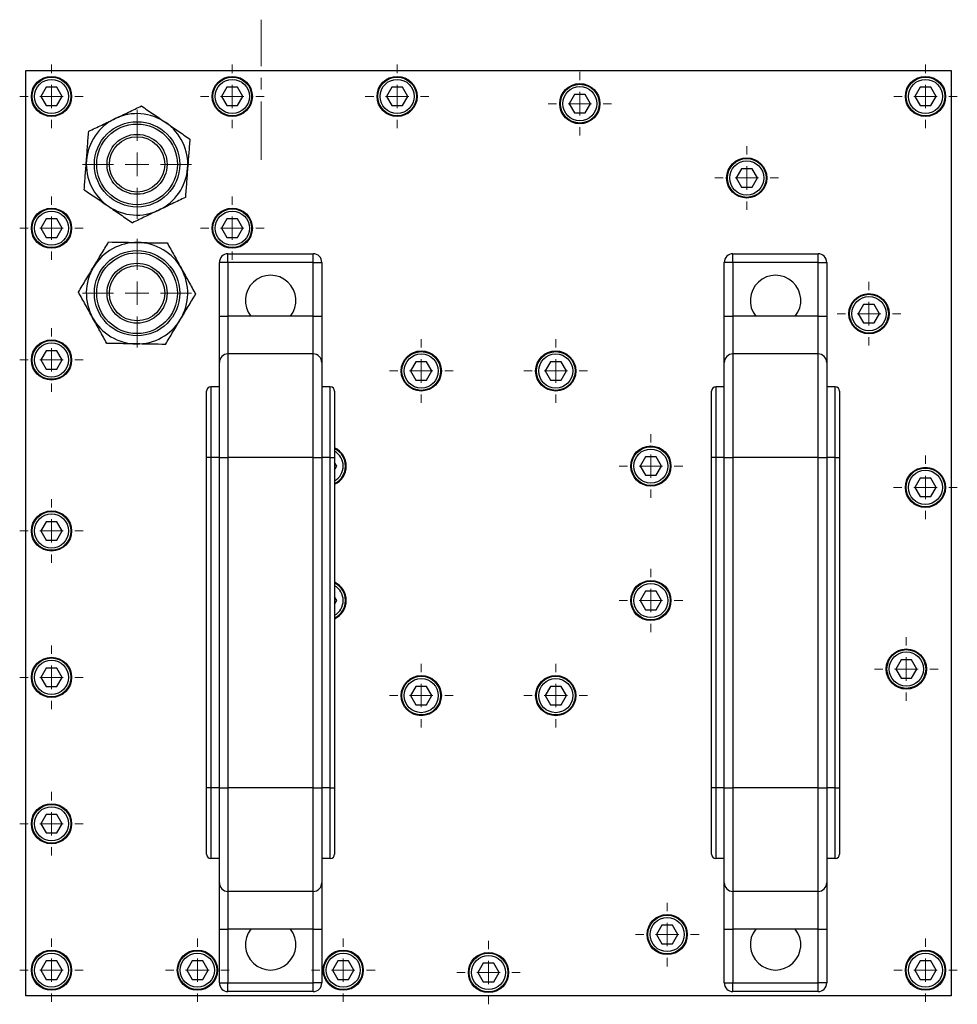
# Model space of a CAD drawing. Header units: inches. Extents: x 5 to 46.8, y 2.9 to 36.5.
# Tile 5 of 10: x 16.5 to 24.5, y 15.1 to 23.6. Entities that reach past the tile are written whole.
import ezdxf

# ---------------------------------------------------------------- set-up
doc = ezdxf.new("R2010")
doc.units = ezdxf.units.IN
doc.header["$MEASUREMENT"] = 0
doc.linetypes.add('CENTERX2', pattern=[0.8, 0.5, -0.1, 0.1, -0.1])

# ---------------------------------------------------------------- blocks, each defined once
blk = doc.blocks.new('SW_CENTERMARKSYMBOL_13')
at = {"color": 0, "linetype": 'Continuous', "lineweight": 18}
for p, q in [((0, 0.2), (0, 0.4642)), ((0, 0), (0, 0.1)), ((-0.2, 0), (-0.4642, 0)), ((0, 0), (-0.1, 0)), ((0, 0), (0, -0.1)), ((0, 0), (0.1, 0)), ((0.2, 0), (0.4642, 0)), ((0, -0.2), (0, -0.4642))]:
    blk.add_line(p, q, dxfattribs=at)
blk = doc.blocks.new('SW_CENTERMARKSYMBOL_14')
at = {"color": 0, "linetype": 'Continuous', "lineweight": 18}
for p, q in [((0, 0.2), (0, 0.4642)), ((0, 0), (0, 0.1)), ((-0.2, 0), (-0.4642, 0)), ((0, 0), (-0.1, 0)), ((0, 0), (0, -0.1)), ((0, 0), (0.1, 0)), ((0.2, 0), (0.4642, 0)), ((0, -0.2), (0, -0.4642))]:
    blk.add_line(p, q, dxfattribs=at)
blk = doc.blocks.new('SW_CENTERMARKSYMBOL_15')
at = {"color": 0, "linetype": 'Continuous', "lineweight": 18}
for p, q in [((0, 0.2), (0, 0.2715)), ((0, 0), (0, 0.1)), ((-0.2, 0), (-0.2715, 0)), ((0, 0), (-0.1, 0)), ((0, 0), (0, -0.1)), ((0, 0), (0.1, 0)), ((0.2, 0), (0.2715, 0)), ((0, -0.2), (0, -0.2715))]:
    blk.add_line(p, q, dxfattribs=at)
blk = doc.blocks.new('SW_CENTERMARKSYMBOL_16')
at = {"color": 0, "linetype": 'Continuous', "lineweight": 18}
for p, q in [((0, 0.2), (0, 0.2715)), ((0, 0), (0, 0.1)), ((-0.2, 0), (-0.2715, 0)), ((0, 0), (-0.1, 0)), ((0, 0), (0, -0.1)), ((0, 0), (0.1, 0)), ((0.2, 0), (0.2715, 0)), ((0, -0.2), (0, -0.2715))]:
    blk.add_line(p, q, dxfattribs=at)
blk = doc.blocks.new('SW_CENTERMARKSYMBOL_17')
at = {"color": 0, "linetype": 'Continuous', "lineweight": 18}
for p, q in [((0, 0.2), (0, 0.2715)), ((0, 0), (0, 0.1)), ((-0.2, 0), (-0.2715, 0)), ((0, 0), (-0.1, 0)), ((0, 0), (0, -0.1)), ((0, 0), (0.1, 0)), ((0.2, 0), (0.2715, 0)), ((0, -0.2), (0, -0.2715))]:
    blk.add_line(p, q, dxfattribs=at)
blk = doc.blocks.new('SW_CENTERMARKSYMBOL_18')
at = {"color": 0, "linetype": 'Continuous', "lineweight": 18}
for p, q in [((0, 0.2), (0, 0.2715)), ((0, 0), (0, 0.1)), ((-0.2, 0), (-0.2715, 0)), ((0, 0), (-0.1, 0)), ((0, 0), (0, -0.1)), ((0, 0), (0.1, 0)), ((0.2, 0), (0.2715, 0)), ((0, -0.2), (0, -0.2715))]:
    blk.add_line(p, q, dxfattribs=at)
blk = doc.blocks.new('SW_CENTERMARKSYMBOL_19')
at = {"color": 0, "linetype": 'Continuous', "lineweight": 18}
for p, q in [((0, 0.2), (0, 0.2715)), ((0, 0), (0, 0.1)), ((-0.2, 0), (-0.2715, 0)), ((0, 0), (-0.1, 0)), ((0, 0), (0, -0.1)), ((0, 0), (0.1, 0)), ((0.2, 0), (0.2715, 0)), ((0, -0.2), (0, -0.2715))]:
    blk.add_line(p, q, dxfattribs=at)
blk = doc.blocks.new('SW_CENTERMARKSYMBOL_20')
at = {"color": 0, "linetype": 'Continuous', "lineweight": 18}
for p, q in [((0, 0.2), (0, 0.2715)), ((0, 0), (0, 0.1)), ((-0.2, 0), (-0.2715, 0)), ((0, 0), (-0.1, 0)), ((0, 0), (0, -0.1)), ((0, 0), (0.1, 0)), ((0.2, 0), (0.2715, 0)), ((0, -0.2), (0, -0.2715))]:
    blk.add_line(p, q, dxfattribs=at)
blk = doc.blocks.new('SW_CENTERMARKSYMBOL_21')
at = {"color": 0, "linetype": 'Continuous', "lineweight": 18}
for p, q in [((0, 0.2), (0, 0.2715)), ((0, 0), (0, 0.1)), ((-0.2, 0), (-0.2715, 0)), ((0, 0), (-0.1, 0)), ((0, 0), (0, -0.1)), ((0, 0), (0.1, 0)), ((0.2, 0), (0.2715, 0)), ((0, -0.2), (0, -0.2715))]:
    blk.add_line(p, q, dxfattribs=at)
blk = doc.blocks.new('SW_CENTERMARKSYMBOL_22')
at = {"color": 0, "linetype": 'Continuous', "lineweight": 18}
for p, q in [((0, 0.2), (0, 0.2715)), ((0, 0), (0, 0.1)), ((-0.2, 0), (-0.2715, 0)), ((0, 0), (-0.1, 0)), ((0, 0), (0, -0.1)), ((0, 0), (0.1, 0)), ((0.2, 0), (0.2715, 0)), ((0, -0.2), (0, -0.2715))]:
    blk.add_line(p, q, dxfattribs=at)
blk = doc.blocks.new('SW_CENTERMARKSYMBOL_23')
at = {"color": 0, "linetype": 'Continuous', "lineweight": 18}
for p, q in [((0, 0.2), (0, 0.2715)), ((0, 0), (0, 0.1)), ((-0.2, 0), (-0.2715, 0)), ((0, 0), (-0.1, 0)), ((0, 0), (0, -0.1)), ((0, 0), (0.1, 0)), ((0.2, 0), (0.2715, 0)), ((0, -0.2), (0, -0.2715))]:
    blk.add_line(p, q, dxfattribs=at)
blk = doc.blocks.new('SW_CENTERMARKSYMBOL_24')
at = {"color": 0, "linetype": 'Continuous', "lineweight": 18}
for p, q in [((0, 0.2), (0, 0.2715)), ((0, 0), (0, 0.1)), ((-0.2, 0), (-0.2715, 0)), ((0, 0), (-0.1, 0)), ((0, 0), (0, -0.1)), ((0, 0), (0.1, 0)), ((0.2, 0), (0.2715, 0)), ((0, -0.2), (0, -0.2715))]:
    blk.add_line(p, q, dxfattribs=at)
blk = doc.blocks.new('SW_CENTERMARKSYMBOL_25')
at = {"color": 0, "linetype": 'Continuous', "lineweight": 18}
for p, q in [((0, 0.2), (0, 0.2715)), ((0, 0), (0, 0.1)), ((-0.2, 0), (-0.2715, 0)), ((0, 0), (-0.1, 0)), ((0, 0), (0, -0.1)), ((0, 0), (0.1, 0)), ((0.2, 0), (0.2715, 0)), ((0, -0.2), (0, -0.2715))]:
    blk.add_line(p, q, dxfattribs=at)
blk = doc.blocks.new('SW_CENTERMARKSYMBOL_26')
at = {"color": 0, "linetype": 'Continuous', "lineweight": 18}
for p, q in [((0, 0.2), (0, 0.2715)), ((0, 0), (0, 0.1)), ((-0.2, 0), (-0.2715, 0)), ((0, 0), (-0.1, 0)), ((0, 0), (0, -0.1)), ((0, 0), (0.1, 0)), ((0.2, 0), (0.2715, 0)), ((0, -0.2), (0, -0.2715))]:
    blk.add_line(p, q, dxfattribs=at)
blk = doc.blocks.new('SW_CENTERMARKSYMBOL_27')
at = {"color": 0, "linetype": 'Continuous', "lineweight": 18}
for p, q in [((0, 0.2), (0, 0.2715)), ((0, 0), (0, 0.1)), ((-0.2, 0), (-0.2715, 0)), ((0, 0), (-0.1, 0)), ((0, 0), (0, -0.1)), ((0, 0), (0.1, 0)), ((0.2, 0), (0.2715, 0)), ((0, -0.2), (0, -0.2715))]:
    blk.add_line(p, q, dxfattribs=at)
blk = doc.blocks.new('SW_CENTERMARKSYMBOL_28')
at = {"color": 0, "linetype": 'Continuous', "lineweight": 18}
for p, q in [((0, 0.2), (0, 0.2715)), ((0, 0), (0, 0.1)), ((-0.2, 0), (-0.2715, 0)), ((0, 0), (-0.1, 0)), ((0, 0), (0, -0.1)), ((0, 0), (0.1, 0)), ((0.2, 0), (0.2715, 0)), ((0, -0.2), (0, -0.2715))]:
    blk.add_line(p, q, dxfattribs=at)
blk = doc.blocks.new('SW_CENTERMARKSYMBOL_29')
at = {"color": 0, "linetype": 'Continuous', "lineweight": 18}
for p, q in [((0, 0.2), (0, 0.2715)), ((0, 0), (0, 0.1)), ((-0.2, 0), (-0.2715, 0)), ((0, 0), (-0.1, 0)), ((0, 0), (0, -0.1)), ((0, 0), (0.1, 0)), ((0.2, 0), (0.2715, 0)), ((0, -0.2), (0, -0.2715))]:
    blk.add_line(p, q, dxfattribs=at)
blk = doc.blocks.new('SW_CENTERMARKSYMBOL_30')
at = {"color": 0, "linetype": 'Continuous', "lineweight": 18}
for p, q in [((0, 0.2), (0, 0.2715)), ((0, 0), (0, 0.1)), ((-0.2, 0), (-0.2715, 0)), ((0, 0), (-0.1, 0)), ((0, 0), (0, -0.1)), ((0, 0), (0.1, 0)), ((0.2, 0), (0.2715, 0)), ((0, -0.2), (0, -0.2715))]:
    blk.add_line(p, q, dxfattribs=at)
blk = doc.blocks.new('SW_CENTERMARKSYMBOL_31')
at = {"color": 0, "linetype": 'Continuous', "lineweight": 18}
for p, q in [((0, 0.2), (0, 0.2715)), ((0, 0), (0, 0.1)), ((-0.2, 0), (-0.2715, 0)), ((0, 0), (-0.1, 0)), ((0, 0), (0, -0.1)), ((0, 0), (0.1, 0)), ((0.2, 0), (0.2715, 0)), ((0, -0.2), (0, -0.2715))]:
    blk.add_line(p, q, dxfattribs=at)
blk = doc.blocks.new('SW_CENTERMARKSYMBOL_32')
at = {"color": 0, "linetype": 'Continuous', "lineweight": 18}
for p, q in [((0, 0.2), (0, 0.2715)), ((0, 0), (0, 0.1)), ((-0.2, 0), (-0.2715, 0)), ((0, 0), (-0.1, 0)), ((0, 0), (0, -0.1)), ((0, 0), (0.1, 0)), ((0.2, 0), (0.2715, 0)), ((0, -0.2), (0, -0.2715))]:
    blk.add_line(p, q, dxfattribs=at)
blk = doc.blocks.new('SW_CENTERMARKSYMBOL_33')
at = {"color": 0, "linetype": 'Continuous', "lineweight": 18}
for p, q in [((0, 0.2), (0, 0.2715)), ((0, 0), (0, 0.1)), ((-0.2, 0), (-0.2715, 0)), ((0, 0), (-0.1, 0)), ((0, 0), (0, -0.1)), ((0, 0), (0.1, 0)), ((0.2, 0), (0.2715, 0)), ((0, -0.2), (0, -0.2715))]:
    blk.add_line(p, q, dxfattribs=at)
blk = doc.blocks.new('SW_CENTERMARKSYMBOL_34')
at = {"color": 0, "linetype": 'Continuous', "lineweight": 18}
for p, q in [((0, 0.2), (0, 0.2715)), ((0, 0), (0, 0.1)), ((-0.2, 0), (-0.2715, 0)), ((0, 0), (-0.1, 0)), ((0, 0), (0, -0.1)), ((0, 0), (0.1, 0)), ((0.2, 0), (0.2715, 0)), ((0, -0.2), (0, -0.2715))]:
    blk.add_line(p, q, dxfattribs=at)
blk = doc.blocks.new('SW_CENTERMARKSYMBOL_35')
at = {"color": 0, "linetype": 'Continuous', "lineweight": 18}
for p, q in [((0, 0.2), (0, 0.2715)), ((0, 0), (0, 0.1)), ((-0.2, 0), (-0.2715, 0)), ((0, 0), (-0.1, 0)), ((0, 0), (0, -0.1)), ((0, 0), (0.1, 0)), ((0.2, 0), (0.2715, 0)), ((0, -0.2), (0, -0.2715))]:
    blk.add_line(p, q, dxfattribs=at)
blk = doc.blocks.new('SW_CENTERMARKSYMBOL_36')
at = {"color": 0, "linetype": 'Continuous', "lineweight": 18}
for p, q in [((0, 0.2), (0, 0.2715)), ((0, 0), (0, 0.1)), ((-0.2, 0), (-0.2715, 0)), ((0, 0), (-0.1, 0)), ((0, 0), (0, -0.1)), ((0, 0), (0.1, 0)), ((0.2, 0), (0.2715, 0)), ((0, -0.2), (0, -0.2715))]:
    blk.add_line(p, q, dxfattribs=at)
blk = doc.blocks.new('SW_CENTERMARKSYMBOL_37')
at = {"color": 0, "linetype": 'Continuous', "lineweight": 18}
for p, q in [((0, 0.2), (0, 0.2715)), ((0, 0), (0, 0.1)), ((-0.2, 0), (-0.2715, 0)), ((0, 0), (-0.1, 0)), ((0, 0), (0, -0.1)), ((0, 0), (0.1, 0)), ((0.2, 0), (0.2715, 0)), ((0, -0.2), (0, -0.2715))]:
    blk.add_line(p, q, dxfattribs=at)
blk = doc.blocks.new('SW_CENTERMARKSYMBOL_38')
at = {"color": 0, "linetype": 'Continuous', "lineweight": 18}
for p, q in [((0, 0.2), (0, 0.2715)), ((0, 0), (0, 0.1)), ((-0.2, 0), (-0.2715, 0)), ((0, 0), (-0.1, 0)), ((0, 0), (0, -0.1)), ((0, 0), (0.1, 0)), ((0.2, 0), (0.2715, 0)), ((0, -0.2), (0, -0.2715))]:
    blk.add_line(p, q, dxfattribs=at)
blk = doc.blocks.new('SW_CENTERMARKSYMBOL_39')
at = {"color": 0, "linetype": 'Continuous', "lineweight": 18}
for p, q in [((0, 0.2), (0, 0.2715)), ((0, 0), (0, 0.1)), ((-0.2, 0), (-0.2715, 0)), ((0, 0), (-0.1, 0)), ((0, 0), (0, -0.1)), ((0, 0), (0.1, 0)), ((0.2, 0), (0.2715, 0)), ((0, -0.2), (0, -0.2715))]:
    blk.add_line(p, q, dxfattribs=at)
blk = doc.blocks.new('SW_CENTERMARKSYMBOL_40')
at = {"color": 0, "linetype": 'Continuous', "lineweight": 18}
for p, q in [((0, 0.2), (0, 0.2715)), ((0, 0), (0, 0.1)), ((-0.2, 0), (-0.2715, 0)), ((0, 0), (-0.1, 0)), ((0, 0), (0, -0.1)), ((0, 0), (0.1, 0)), ((0.2, 0), (0.2715, 0)), ((0, -0.2), (0, -0.2715))]:
    blk.add_line(p, q, dxfattribs=at)
blk = doc.blocks.new('SW_CENTERMARKSYMBOL_41')
at = {"color": 0, "linetype": 'Continuous', "lineweight": 18}
for p, q in [((0, 0.2), (0, 0.2715)), ((0, 0), (0, 0.1)), ((-0.2, 0), (-0.2715, 0)), ((0, 0), (-0.1, 0)), ((0, 0), (0, -0.1)), ((0, 0), (0.1, 0)), ((0.2, 0), (0.2715, 0)), ((0, -0.2), (0, -0.2715))]:
    blk.add_line(p, q, dxfattribs=at)

msp = doc.modelspace()

# ---------------------------------------------------------------- linework, layer by layer
at = {"color": 7, "linetype": 'CENTERX2', "lineweight": 18}
msp.add_line((18.5275, 22.357), (18.5275, 23.5542), dxfattribs=at)
at = {"color": 7, "linetype": 'Continuous', "lineweight": 25}
for p, q in [((16.5175, 15.219), (16.5175, 23.119)), ((16.5175, 23.119), (24.4175, 23.119)), ((24.4175, 23.119), (24.4175, 15.219)), ((16.692, 22.9777), (16.6466, 22.899)), ((16.7829, 22.9777), (16.692, 22.9777)), ((16.8284, 22.899), (16.7829, 22.9777)), ((18.235, 22.9777), (18.1896, 22.899)), ((18.3259, 22.9777), (18.235, 22.9777)), ((18.3714, 22.899), (18.3259, 22.9777)), ((19.642, 22.9777), (19.5966, 22.899)), ((19.7329, 22.9777), (19.642, 22.9777)), ((19.7784, 22.899), (19.7329, 22.9777)), ((24.152, 22.9777), (24.1066, 22.899)), ((24.2429, 22.9777), (24.152, 22.9777)), ((24.2884, 22.899), (24.2429, 22.9777)), ((16.6466, 22.899), (16.692, 22.8203)), ((16.7829, 22.8203), (16.8284, 22.899)), ((18.1896, 22.899), (18.235, 22.8203)), ((18.3259, 22.8203), (18.3714, 22.899)), ((19.5966, 22.899), (19.642, 22.8203)), ((19.7329, 22.8203), (19.7784, 22.899)), ((21.2017, 22.9158), (21.1562, 22.8371)), ((21.2926, 22.9158), (21.2017, 22.9158)), ((21.3381, 22.8371), (21.2926, 22.9158)), ((24.1066, 22.899), (24.152, 22.8203)), ((24.2429, 22.8203), (24.2884, 22.899)), ((16.692, 22.8203), (16.7829, 22.8203)), ((18.235, 22.8203), (18.3259, 22.8203)), ((19.642, 22.8203), (19.7329, 22.8203)), ((21.1562, 22.8371), (21.2017, 22.7583)), ((21.2926, 22.7583), (21.3381, 22.8371)), ((24.152, 22.8203), (24.2429, 22.8203)), ((21.2017, 22.7583), (21.2926, 22.7583)), ((22.6262, 22.2816), (22.5808, 22.2028)), ((22.7171, 22.2816), (22.6262, 22.2816)), ((22.7626, 22.2028), (22.7171, 22.2816)), ((22.5808, 22.2028), (22.6262, 22.1241)), ((22.7171, 22.1241), (22.7626, 22.2028)), ((22.6262, 22.1241), (22.7171, 22.1241)), ((16.692, 21.8527), (16.6466, 21.774)), ((16.6466, 21.774), (16.692, 21.6953)), ((16.7829, 21.8527), (16.692, 21.8527)), ((16.8284, 21.774), (16.7829, 21.8527)), ((16.7829, 21.6953), (16.8284, 21.774)), ((18.235, 21.8527), (18.1896, 21.774)), ((18.1896, 21.774), (18.235, 21.6953)), ((18.3259, 21.8527), (18.235, 21.8527)), ((18.3714, 21.774), (18.3259, 21.8527)), ((18.3259, 21.6953), (18.3714, 21.774)), ((16.692, 21.6953), (16.7829, 21.6953)), ((18.235, 21.6953), (18.3259, 21.6953)), ((18.2438, 21.4818), (18.2438, 21.5556)), ((18.2438, 21.5556), (18.9711, 21.5556)), ((18.9711, 21.4818), (18.9711, 21.5556)), ((22.5538, 21.4818), (22.5538, 21.5556)), ((22.5538, 21.5556), (23.2811, 21.5556)), ((23.2811, 21.4818), (23.2811, 21.5556)), ((18.2438, 21.4818), (18.17, 21.4818)), ((18.17, 21.0219), (18.17, 21.4818)), ((18.9711, 21.4818), (18.2438, 21.4818)), ((18.2438, 21.4818), (18.2438, 21.0219)), ((18.9711, 21.4818), (19.045, 21.4818)), ((18.9711, 21.0219), (18.9711, 21.4818)), ((19.045, 21.4818), (19.045, 21.0219)), ((22.5538, 21.4818), (22.48, 21.4818)), ((22.48, 21.0219), (22.48, 21.4818)), ((23.2811, 21.4818), (22.5538, 21.4818)), ((22.5538, 21.4818), (22.5538, 21.0219)), ((23.2811, 21.4818), (23.355, 21.4818)), ((23.2811, 21.0219), (23.2811, 21.4818)), ((23.355, 21.4818), (23.355, 21.0219)), ((23.6696, 21.1227), (23.6242, 21.044)), ((23.7605, 21.1227), (23.6696, 21.1227)), ((23.806, 21.044), (23.7605, 21.1227)), ((18.17, 21.0219), (18.2438, 21.0219)), ((18.17, 20.627), (18.17, 21.0219)), ((18.2438, 21.0219), (18.2438, 20.7008)), ((18.4385, 21.0219), (18.2438, 21.0219)), ((18.7764, 21.0219), (18.4385, 21.0219)), ((18.9711, 21.0219), (18.7764, 21.0219)), ((18.9711, 20.7008), (18.9711, 21.0219)), ((18.9711, 21.0219), (19.045, 21.0219)), ((19.045, 21.0219), (19.045, 20.627)), ((22.48, 21.0219), (22.5538, 21.0219)), ((22.48, 20.627), (22.48, 21.0219)), ((22.5538, 21.0219), (22.5538, 20.7008)), ((22.7485, 21.0219), (22.5538, 21.0219)), ((23.0864, 21.0219), (22.7485, 21.0219)), ((23.2811, 21.0219), (23.0864, 21.0219)), ((23.2811, 20.7008), (23.2811, 21.0219)), ((23.2811, 21.0219), (23.355, 21.0219)), ((23.355, 21.0219), (23.355, 20.627)), ((23.6242, 21.044), (23.6696, 20.9653)), ((23.7605, 20.9653), (23.806, 21.044)), ((23.6696, 20.9653), (23.7605, 20.9653)), ((16.692, 20.7277), (16.6466, 20.649)), ((16.7829, 20.7277), (16.692, 20.7277)), ((16.8284, 20.649), (16.7829, 20.7277)), ((18.2438, 20.7008), (18.2438, 19.8172)), ((18.9711, 20.7008), (18.2438, 20.7008)), ((18.9711, 19.8172), (18.9711, 20.7008)), ((22.5538, 20.7008), (22.5538, 19.8172)), ((23.2811, 20.7008), (22.5538, 20.7008)), ((23.2811, 19.8172), (23.2811, 20.7008)), ((16.6466, 20.649), (16.692, 20.5703)), ((16.7829, 20.5703), (16.8284, 20.649)), ((18.17, 19.8172), (18.17, 20.627)), ((19.045, 20.627), (19.045, 19.8172)), ((19.848, 20.6336), (19.8025, 20.5548)), ((19.9389, 20.6336), (19.848, 20.6336)), ((19.9844, 20.5548), (19.9389, 20.6336)), ((20.996, 20.6336), (20.9506, 20.5548)), ((21.087, 20.6336), (20.996, 20.6336)), ((21.1324, 20.5548), (21.087, 20.6336)), ((22.48, 19.8172), (22.48, 20.627)), ((23.355, 20.627), (23.355, 19.8172)), ((16.692, 20.5703), (16.7829, 20.5703)), ((19.8025, 20.5548), (19.848, 20.4761)), ((19.9389, 20.4761), (19.9844, 20.5548)), ((20.9506, 20.5548), (20.996, 20.4761)), ((21.087, 20.4761), (21.1324, 20.5548)), ((19.848, 20.4761), (19.9389, 20.4761)), ((20.996, 20.4761), (21.087, 20.4761)), ((18.0606, 19.8172), (18.0606, 20.3826)), ((18.0975, 20.4195), (18.0975, 19.8172)), ((18.17, 20.4195), (18.0975, 20.4195)), ((19.1174, 20.4195), (19.045, 20.4195)), ((19.1174, 19.8172), (19.1174, 20.4195)), ((19.1543, 20.3826), (19.1543, 19.8172)), ((22.3706, 19.8172), (22.3706, 20.3826)), ((22.4075, 20.4195), (22.4075, 19.8172)), ((22.48, 20.4195), (22.4075, 20.4195)), ((23.4274, 20.4195), (23.355, 20.4195)), ((23.4274, 19.8172), (23.4274, 20.4195)), ((23.4643, 20.3826), (23.4643, 19.8172)), ((18.0606, 16.9948), (18.0606, 19.8172)), ((18.0975, 19.8172), (18.0606, 19.8172)), ((18.0975, 19.8172), (18.0975, 16.9948)), ((18.17, 19.8172), (18.0975, 19.8172)), ((18.17, 19.8172), (18.2438, 19.8172)), ((18.17, 16.9948), (18.17, 19.8172)), ((18.9711, 19.8172), (18.2438, 19.8172)), ((18.2438, 19.8172), (18.2438, 16.9948)), ((18.9711, 19.8172), (19.045, 19.8172)), ((18.9711, 16.9948), (18.9711, 19.8172)), ((19.045, 19.8172), (19.045, 16.9948)), ((19.1174, 19.8172), (19.045, 19.8172)), ((19.1174, 19.8172), (19.1543, 19.8172)), ((19.1174, 16.9948), (19.1174, 19.8172)), ((19.1543, 19.8172), (19.1543, 16.9948)), ((19.1726, 19.743), (19.1543, 19.7746)), ((21.8078, 19.8218), (21.7624, 19.743)), ((21.8988, 19.8218), (21.8078, 19.8218)), ((21.9442, 19.743), (21.8988, 19.8218)), ((22.4075, 19.8172), (22.3706, 19.8172)), ((22.3706, 16.9948), (22.3706, 19.8172)), ((22.48, 19.8172), (22.4075, 19.8172)), ((22.4075, 19.8172), (22.4075, 16.9948)), ((22.48, 16.9948), (22.48, 19.8172)), ((22.48, 19.8172), (22.5538, 19.8172)), ((23.2811, 19.8172), (22.5538, 19.8172)), ((22.5538, 19.8172), (22.5538, 16.9948)), ((23.2811, 16.9948), (23.2811, 19.8172)), ((23.2811, 19.8172), (23.355, 19.8172)), ((23.355, 19.8172), (23.355, 16.9948)), ((23.4274, 19.8172), (23.355, 19.8172)), ((23.4274, 19.8172), (23.4643, 19.8172)), ((23.4274, 16.9948), (23.4274, 19.8172)), ((23.4643, 19.8172), (23.4643, 16.9948)), ((19.1543, 19.7114), (19.1726, 19.743)), ((21.7624, 19.743), (21.8078, 19.6643)), ((21.8988, 19.6643), (21.9442, 19.743)), ((21.8078, 19.6643), (21.8988, 19.6643)), ((24.1515, 19.6397), (24.106, 19.561)), ((24.2424, 19.6397), (24.1515, 19.6397)), ((24.2879, 19.561), (24.2424, 19.6397)), ((24.106, 19.561), (24.1515, 19.4822)), ((24.2424, 19.4822), (24.2879, 19.561)), ((24.1515, 19.4822), (24.2424, 19.4822)), ((16.692, 19.2677), (16.6466, 19.189)), ((16.7829, 19.2677), (16.692, 19.2677)), ((16.8284, 19.189), (16.7829, 19.2677)), ((16.6466, 19.189), (16.692, 19.1103)), ((16.7829, 19.1103), (16.8284, 19.189)), ((16.692, 19.1103), (16.7829, 19.1103)), ((21.8078, 18.6737), (21.7624, 18.595)), ((21.8988, 18.6737), (21.8078, 18.6737)), ((21.9442, 18.595), (21.8988, 18.6737)), ((19.1726, 18.595), (19.1543, 18.6266)), ((19.1543, 18.5634), (19.1726, 18.595)), ((21.7624, 18.595), (21.8078, 18.5162)), ((21.8988, 18.5162), (21.9442, 18.595)), ((21.8078, 18.5162), (21.8988, 18.5162)), ((23.9885, 18.0889), (23.943, 18.0102)), ((24.0794, 18.0889), (23.9885, 18.0889)), ((24.1249, 18.0102), (24.0794, 18.0889)), ((16.692, 18.0177), (16.6466, 17.939)), ((16.7829, 18.0177), (16.692, 18.0177)), ((16.8284, 17.939), (16.7829, 18.0177)), ((23.943, 18.0102), (23.9885, 17.9314)), ((24.0794, 17.9314), (24.1249, 18.0102)), ((16.6466, 17.939), (16.692, 17.8603)), ((16.7829, 17.8603), (16.8284, 17.939)), ((23.9885, 17.9314), (24.0794, 17.9314)), ((16.692, 17.8603), (16.7829, 17.8603)), ((19.848, 17.8619), (19.8025, 17.7832)), ((19.9389, 17.8619), (19.848, 17.8619)), ((19.9844, 17.7832), (19.9389, 17.8619)), ((20.996, 17.8619), (20.9506, 17.7832)), ((21.087, 17.8619), (20.996, 17.8619)), ((21.1324, 17.7832), (21.087, 17.8619)), ((19.8025, 17.7832), (19.848, 17.7044)), ((19.9389, 17.7044), (19.9844, 17.7832)), ((20.9506, 17.7832), (20.996, 17.7044)), ((21.087, 17.7044), (21.1324, 17.7832)), ((19.848, 17.7044), (19.9389, 17.7044)), ((20.996, 17.7044), (21.087, 17.7044)), ((18.0975, 16.9948), (18.0606, 16.9948)), ((18.0606, 16.4294), (18.0606, 16.9948)), ((18.0975, 16.9948), (18.0975, 16.3925)), ((18.17, 16.9948), (18.0975, 16.9948)), ((18.17, 16.185), (18.17, 16.9948)), ((18.17, 16.9948), (18.2438, 16.9948)), ((18.9711, 16.9948), (18.2438, 16.9948)), ((18.2438, 16.9948), (18.2438, 16.1112)), ((18.9711, 16.9948), (19.045, 16.9948)), ((18.9711, 16.1112), (18.9711, 16.9948)), ((19.045, 16.9948), (19.045, 16.185)), ((19.1174, 16.9948), (19.045, 16.9948)), ((19.1174, 16.3925), (19.1174, 16.9948)), ((19.1174, 16.9948), (19.1543, 16.9948)), ((19.1543, 16.9948), (19.1543, 16.4294)), ((22.4075, 16.9948), (22.3706, 16.9948)), ((22.3706, 16.4294), (22.3706, 16.9948)), ((22.4075, 16.9948), (22.4075, 16.3925)), ((22.48, 16.9948), (22.4075, 16.9948)), ((22.48, 16.9948), (22.5538, 16.9948)), ((22.48, 16.185), (22.48, 16.9948)), ((22.5538, 16.9948), (22.5538, 16.1112)), ((23.2811, 16.9948), (22.5538, 16.9948)), ((23.2811, 16.1112), (23.2811, 16.9948)), ((23.2811, 16.9948), (23.355, 16.9948)), ((23.355, 16.9948), (23.355, 16.185)), ((23.4274, 16.9948), (23.355, 16.9948)), ((23.4274, 16.9948), (23.4643, 16.9948)), ((23.4274, 16.3925), (23.4274, 16.9948)), ((23.4643, 16.9948), (23.4643, 16.4294)), ((16.692, 16.7677), (16.6466, 16.689)), ((16.7829, 16.7677), (16.692, 16.7677)), ((16.8284, 16.689), (16.7829, 16.7677)), ((16.6466, 16.689), (16.692, 16.6103)), ((16.7829, 16.6103), (16.8284, 16.689)), ((16.692, 16.6103), (16.7829, 16.6103)), ((18.17, 16.3925), (18.0975, 16.3925)), ((19.1174, 16.3925), (19.045, 16.3925)), ((22.48, 16.3925), (22.4075, 16.3925)), ((23.4274, 16.3925), (23.355, 16.3925)), ((18.17, 15.7901), (18.17, 16.185)), ((19.045, 16.185), (19.045, 15.7901)), ((22.48, 15.7901), (22.48, 16.185)), ((23.355, 16.185), (23.355, 15.7901)), ((18.9711, 16.1112), (18.2438, 16.1112)), ((18.2438, 16.1112), (18.2438, 15.7901)), ((18.9711, 15.7901), (18.9711, 16.1112)), ((23.2811, 16.1112), (22.5538, 16.1112)), ((22.5538, 16.1112), (22.5538, 15.7901)), ((23.2811, 15.7901), (23.2811, 16.1112)), ((21.9473, 15.8219), (21.9018, 15.7432)), ((22.0382, 15.8219), (21.9473, 15.8219)), ((22.0837, 15.7432), (22.0382, 15.8219)), ((18.17, 15.7901), (18.2438, 15.7901)), ((18.17, 15.3302), (18.17, 15.7901)), ((18.4385, 15.7901), (18.2438, 15.7901)), ((18.2438, 15.7901), (18.2438, 15.3302)), ((18.7764, 15.7901), (18.4385, 15.7901)), ((18.9711, 15.7901), (18.7764, 15.7901)), ((18.9711, 15.7901), (19.045, 15.7901)), ((18.9711, 15.3302), (18.9711, 15.7901)), ((19.045, 15.7901), (19.045, 15.3302)), ((21.9018, 15.7432), (21.9473, 15.6645)), ((22.0382, 15.6645), (22.0837, 15.7432)), ((22.48, 15.7901), (22.5538, 15.7901)), ((22.48, 15.3302), (22.48, 15.7901)), ((22.7485, 15.7901), (22.5538, 15.7901)), ((22.5538, 15.7901), (22.5538, 15.3302)), ((23.0864, 15.7901), (22.7485, 15.7901)), ((23.2811, 15.7901), (23.0864, 15.7901)), ((23.2811, 15.7901), (23.355, 15.7901)), ((23.2811, 15.3302), (23.2811, 15.7901)), ((23.355, 15.7901), (23.355, 15.3302)), ((21.9473, 15.6645), (22.0382, 15.6645)), ((16.692, 15.5177), (16.6466, 15.439)), ((16.7829, 15.5177), (16.692, 15.5177)), ((16.8284, 15.439), (16.7829, 15.5177)), ((17.937, 15.5177), (17.8916, 15.439)), ((18.0279, 15.5177), (17.937, 15.5177)), ((18.0734, 15.439), (18.0279, 15.5177)), ((19.182, 15.5177), (19.1366, 15.439)), ((19.2729, 15.5177), (19.182, 15.5177)), ((19.3184, 15.439), (19.2729, 15.5177)), ((20.422, 15.4977), (20.3766, 15.419)), ((20.5129, 15.4977), (20.422, 15.4977)), ((20.5584, 15.419), (20.5129, 15.4977)), ((24.152, 15.5177), (24.1066, 15.439)), ((24.2429, 15.5177), (24.152, 15.5177)), ((24.2884, 15.439), (24.2429, 15.5177)), ((16.6466, 15.439), (16.692, 15.3603)), ((16.7829, 15.3603), (16.8284, 15.439)), ((17.8916, 15.439), (17.937, 15.3603)), ((18.0279, 15.3603), (18.0734, 15.439)), ((19.1366, 15.439), (19.182, 15.3603)), ((19.2729, 15.3603), (19.3184, 15.439)), ((20.3766, 15.419), (20.422, 15.3403)), ((20.5129, 15.3403), (20.5584, 15.419)), ((24.1066, 15.439), (24.152, 15.3603)), ((24.2429, 15.3603), (24.2884, 15.439)), ((16.692, 15.3603), (16.7829, 15.3603)), ((17.937, 15.3603), (18.0279, 15.3603)), ((18.17, 15.3302), (18.2438, 15.3302)), ((18.2438, 15.2564), (18.2438, 15.3302)), ((18.2438, 15.3302), (18.9711, 15.3302)), ((19.045, 15.3302), (18.9711, 15.3302)), ((18.9711, 15.2564), (18.9711, 15.3302)), ((19.182, 15.3603), (19.2729, 15.3603)), ((20.422, 15.3403), (20.5129, 15.3403)), ((22.48, 15.3302), (22.5538, 15.3302)), ((22.5538, 15.2564), (22.5538, 15.3302)), ((22.5538, 15.3302), (23.2811, 15.3302)), ((23.355, 15.3302), (23.2811, 15.3302)), ((23.2811, 15.2564), (23.2811, 15.3302)), ((24.152, 15.3603), (24.2429, 15.3603)), ((24.4175, 15.219), (16.5175, 15.219)), ((18.9711, 15.2564), (18.2438, 15.2564)), ((23.2811, 15.2564), (22.5538, 15.2564))]:
    msp.add_line(p, q, dxfattribs=at)
for centre, radius in [((16.7375, 22.899), 0.1715), ((16.7375, 22.899), 0.1654), ((16.7375, 22.899), 0.1457), ((18.2805, 22.899), 0.1715), ((18.2805, 22.899), 0.1654), ((18.2805, 22.899), 0.1457), ((19.6875, 22.899), 0.1715), ((19.6875, 22.899), 0.1654), ((19.6875, 22.899), 0.1457), ((24.1975, 22.899), 0.1715), ((24.1975, 22.899), 0.1654), ((24.1975, 22.899), 0.1457), ((21.2471, 22.8371), 0.1715), ((21.2471, 22.8371), 0.1654), ((21.2471, 22.8371), 0.1457), ((17.4675, 22.319), 0.3642), ((17.4675, 22.319), 0.3445), ((17.4675, 22.319), 0.2559), ((17.4675, 22.319), 0.2362), ((22.6717, 22.2028), 0.1715), ((22.6717, 22.2028), 0.1654), ((22.6717, 22.2028), 0.1457), ((16.7375, 21.774), 0.1715), ((18.2805, 21.774), 0.1715), ((16.7375, 21.774), 0.1654), ((16.7375, 21.774), 0.1457), ((18.2805, 21.774), 0.1654), ((18.2805, 21.774), 0.1457), ((17.4675, 21.219), 0.3642), ((17.4675, 21.219), 0.3445), ((17.4675, 21.219), 0.2559), ((17.4675, 21.219), 0.2362), ((23.7151, 21.044), 0.1715), ((23.7151, 21.044), 0.1654), ((23.7151, 21.044), 0.1457), ((16.7375, 20.649), 0.1715), ((16.7375, 20.649), 0.1654), ((16.7375, 20.649), 0.1457), ((19.8934, 20.5548), 0.1715), ((19.8934, 20.5548), 0.1654), ((19.8934, 20.5548), 0.1457), ((21.0415, 20.5548), 0.1715), ((21.0415, 20.5548), 0.1654), ((21.0415, 20.5548), 0.1457), ((21.8533, 19.743), 0.1715), ((21.8533, 19.743), 0.1654), ((21.8533, 19.743), 0.1457), ((24.1969, 19.561), 0.1715), ((24.1969, 19.561), 0.1654), ((24.1969, 19.561), 0.1457), ((16.7375, 19.189), 0.1715), ((16.7375, 19.189), 0.1654), ((16.7375, 19.189), 0.1457), ((21.8533, 18.595), 0.1715), ((21.8533, 18.595), 0.1654), ((21.8533, 18.595), 0.1457), ((24.0339, 18.0102), 0.1715), ((24.0339, 18.0102), 0.1654), ((16.7375, 17.939), 0.1715), ((16.7375, 17.939), 0.1654), ((16.7375, 17.939), 0.1457), ((24.0339, 18.0102), 0.1457), ((19.8934, 17.7832), 0.1715), ((19.8934, 17.7832), 0.1654), ((19.8934, 17.7832), 0.1457), ((21.0415, 17.7832), 0.1715), ((21.0415, 17.7832), 0.1654), ((21.0415, 17.7832), 0.1457), ((16.7375, 16.689), 0.1715), ((16.7375, 16.689), 0.1654), ((16.7375, 16.689), 0.1457), ((21.9927, 15.7432), 0.1715), ((21.9927, 15.7432), 0.1654), ((21.9927, 15.7432), 0.1457), ((16.7375, 15.439), 0.1715), ((16.7375, 15.439), 0.1654), ((16.7375, 15.439), 0.1457), ((17.9825, 15.439), 0.1715), ((17.9825, 15.439), 0.1654), ((17.9825, 15.439), 0.1457), ((19.2275, 15.439), 0.1715), ((19.2275, 15.439), 0.1654), ((19.2275, 15.439), 0.1457), ((20.4675, 15.419), 0.1715), ((20.4675, 15.419), 0.1654), ((20.4675, 15.419), 0.1457), ((24.1975, 15.439), 0.1715), ((24.1975, 15.439), 0.1654), ((24.1975, 15.439), 0.1457)]:
    msp.add_circle(centre, radius, dxfattribs=at)
for centre, radius, start, end in [((17.4675, 22.319), 0.4331, 115.61032, 175.61032), ((17.4675, 22.319), 0.4331, 55.61032, 115.61032), ((17.4675, 22.319), 0.4331, 355.61032, 55.61032), ((17.4675, 22.319), 0.4331, 175.61032, 235.61032), ((17.4675, 22.319), 0.4331, 295.61032, 355.61032), ((17.4675, 22.319), 0.4331, 235.61032, 295.61032), ((17.4675, 21.219), 0.4331, 89.00331, 149.00331), ((17.4675, 21.219), 0.4331, 29.00331, 89.00331), ((18.2438, 21.4818), 0.0738, 90, 180), ((18.9711, 21.4818), 0.0738, 0, 90), ((22.5538, 21.4818), 0.0738, 90, 180), ((23.2811, 21.4818), 0.0738, 0, 90), ((17.4675, 21.219), 0.4331, 149.00331, 209.00331), ((17.4675, 21.219), 0.4331, 329.00331, 29.00331), ((18.6075, 21.156), 0.2157, 321.56261, 218.43739), ((22.9175, 21.156), 0.2157, 321.56261, 218.43739), ((17.4675, 21.219), 0.4331, 209.00331, 269.00331), ((17.4675, 21.219), 0.4331, 269.00331, 329.00331), ((18.2438, 20.627), 0.0738, 90, 180), ((18.9711, 20.627), 0.0738, 0, 90), ((22.5538, 20.627), 0.0738, 90, 180), ((23.2811, 20.627), 0.0738, 0, 90), ((18.0975, 20.3826), 0.0369, 90, 180), ((19.1174, 20.3826), 0.0369, 0, 90), ((22.4075, 20.3826), 0.0369, 90, 180), ((23.4274, 20.3826), 0.0369, 0, 90), ((19.0816, 19.743), 0.1715, 0, 64.92062), ((19.0816, 19.743), 0.1654, 296.08011, 63.91989), ((19.0816, 19.743), 0.1715, 295.07938, 0), ((19.0816, 18.595), 0.1715, 0, 64.92062), ((19.0816, 18.595), 0.1654, 296.08011, 63.91989), ((19.0816, 18.595), 0.1715, 295.07938, 0), ((18.0975, 16.4294), 0.0369, 180, 270), ((19.1174, 16.4294), 0.0369, 270, 0), ((22.4075, 16.4294), 0.0369, 180, 270), ((23.4274, 16.4294), 0.0369, 270, 0), ((18.2438, 16.185), 0.0738, 180, 270), ((18.9711, 16.185), 0.0738, 270, 0), ((22.5538, 16.185), 0.0738, 180, 270), ((23.2811, 16.185), 0.0738, 270, 0), ((18.6075, 15.656), 0.2157, 141.56261, 38.43739), ((22.9175, 15.656), 0.2157, 141.56261, 38.43739), ((18.2438, 15.3302), 0.0738, 180, 270), ((18.9711, 15.3302), 0.0738, 270, 0), ((22.5538, 15.3302), 0.0738, 180, 270), ((23.2811, 15.3302), 0.0738, 270, 0)]:
    msp.add_arc(centre, radius, start, end, dxfattribs=at)
at = {"color": 8, "linetype": 'Continuous', "lineweight": 25}
for centre in [(19.0816, 19.743), (19.0816, 18.595)]:
    msp.add_arc(centre, 0.1457, 299.93628, 60.06372, dxfattribs=at)
at = {"color": 7, "linetype": 'Continuous', "lineweight": 25}
for points, knots in [([(17.2803, 22.7095), (17.2994, 22.7187), (17.3186, 22.7279), (17.3566, 22.7461), (17.3755, 22.7552), (17.4318, 22.7822), (17.4689, 22.8), (17.5057, 22.8176)], [0, 0, 0, 0, 0.25, 0.25, 0.5, 0.5, 1, 1, 1, 1]), ([(17.5057, 22.8176), (17.5393, 22.7946), (17.5737, 22.7711), (17.6425, 22.724), (17.6772, 22.7003), (17.7121, 22.6764)], [0, 0, 0, 0, 0.5, 0.5, 1, 1, 1, 1]), ([(17.0548, 22.6014), (17.0917, 22.6191), (17.1288, 22.6369), (17.2039, 22.6729), (17.2418, 22.6911), (17.2803, 22.7095)], [0, 0, 0, 0, 0.5, 0.5, 1, 1, 1, 1]), ([(17.7121, 22.6764), (17.7295, 22.6644), (17.7471, 22.6524), (17.7822, 22.6284), (17.7996, 22.6165), (17.8512, 22.5811), (17.885, 22.558), (17.9184, 22.5352)], [0, 0, 0, 0, 0.25, 0.25, 0.5, 0.5, 1, 1, 1, 1]), ([(17.0357, 22.3521), (17.0373, 22.3733), (17.0389, 22.3946), (17.0421, 22.4366), (17.0437, 22.4575), (17.0485, 22.5197), (17.0517, 22.5608), (17.0548, 22.6014)], [0, 0, 0, 0, 0.25, 0.25, 0.5, 0.5, 1, 1, 1, 1]), ([(17.9184, 22.5352), (17.9153, 22.4944), (17.9121, 22.4533), (17.9057, 22.3703), (17.9025, 22.3283), (17.8993, 22.2859)], [0, 0, 0, 0, 0.5, 0.5, 1, 1, 1, 1]), ([(17.0165, 22.1028), (17.0196, 22.1436), (17.0228, 22.1847), (17.0292, 22.2677), (17.0324, 22.3097), (17.0357, 22.3521)], [0, 0, 0, 0, 0.5, 0.5, 1, 1, 1, 1]), ([(17.8993, 22.2859), (17.8976, 22.2647), (17.896, 22.2434), (17.8928, 22.2014), (17.8912, 22.1805), (17.8864, 22.1183), (17.8832, 22.0772), (17.8801, 22.0366)], [0, 0, 0, 0, 0.25, 0.25, 0.5, 0.5, 1, 1, 1, 1]), ([(17.0165, 22.1028), (17.0501, 22.0799), (17.0845, 22.0563), (17.1533, 22.0092), (17.1879, 21.9855), (17.2229, 21.9616)], [0, 0, 0, 0, 0.5, 0.5, 1, 1, 1, 1]), ([(17.8801, 22.0366), (17.8432, 22.0189), (17.8061, 22.0011), (17.731, 21.9651), (17.6931, 21.9469), (17.6547, 21.9285)], [0, 0, 0, 0, 0.5, 0.5, 1, 1, 1, 1]), ([(17.2229, 21.9616), (17.2403, 21.9497), (17.2579, 21.9376), (17.293, 21.9136), (17.3104, 21.9017), (17.362, 21.8664), (17.3958, 21.8432), (17.4292, 21.8204)], [0, 0, 0, 0, 0.25, 0.25, 0.5, 0.5, 1, 1, 1, 1]), ([(17.6547, 21.9285), (17.6355, 21.9193), (17.6163, 21.9101), (17.5783, 21.8919), (17.5594, 21.8828), (17.5031, 21.8558), (17.466, 21.838), (17.4292, 21.8204)], [0, 0, 0, 0, 0.25, 0.25, 0.5, 0.5, 1, 1, 1, 1]), ([(17.0962, 21.442), (17.1071, 21.4602), (17.1181, 21.4784), (17.14, 21.5149), (17.1509, 21.5329), (17.1831, 21.5866), (17.2042, 21.6217), (17.225, 21.6564)], [0, 0, 0, 0, 0.25, 0.25, 0.5, 0.5, 1, 1, 1, 1]), ([(17.225, 21.6564), (17.2659, 21.6556), (17.3071, 21.6549), (17.3903, 21.6535), (17.4324, 21.6527), (17.475, 21.652)], [0, 0, 0, 0, 0.5, 0.5, 1, 1, 1, 1]), ([(17.475, 21.652), (17.4962, 21.6516), (17.5175, 21.6513), (17.5597, 21.6505), (17.5806, 21.6502), (17.6431, 21.6491), (17.6842, 21.6484), (17.725, 21.6477)], [0, 0, 0, 0, 0.25, 0.25, 0.5, 0.5, 1, 1, 1, 1]), ([(17.725, 21.6477), (17.7448, 21.6119), (17.7648, 21.5759), (17.8052, 21.503), (17.8256, 21.4662), (17.8462, 21.429)], [0, 0, 0, 0, 0.5, 0.5, 1, 1, 1, 1]), ([(16.9675, 21.2277), (16.9884, 21.2626), (17.0099, 21.2983), (17.0528, 21.3698), (17.0744, 21.4058), (17.0962, 21.442)], [0, 0, 0, 0, 0.5, 0.5, 1, 1, 1, 1]), ([(17.8462, 21.429), (17.8565, 21.4104), (17.8668, 21.3918), (17.8873, 21.3549), (17.8974, 21.3366), (17.9277, 21.282), (17.9477, 21.246), (17.9674, 21.2103)], [0, 0, 0, 0, 0.25, 0.25, 0.5, 0.5, 1, 1, 1, 1]), ([(17.0887, 21.009), (17.0784, 21.0276), (17.0681, 21.0462), (17.0476, 21.0831), (17.0375, 21.1014), (17.0072, 21.156), (16.9872, 21.192), (16.9675, 21.2277)], [0, 0, 0, 0, 0.25, 0.25, 0.5, 0.5, 1, 1, 1, 1]), ([(17.8387, 20.996), (17.8496, 21.0141), (17.8606, 21.0324), (17.8825, 21.0688), (17.8933, 21.0869), (17.9255, 21.1405), (17.9466, 21.1756), (17.9674, 21.2103)], [0, 0, 0, 0, 0.25, 0.25, 0.5, 0.5, 1, 1, 1, 1]), ([(17.2099, 20.7903), (17.1901, 20.8261), (17.1701, 20.8622), (17.1297, 20.935), (17.1094, 20.9718), (17.0887, 21.009)], [0, 0, 0, 0, 0.5, 0.5, 1, 1, 1, 1]), ([(17.7099, 20.7816), (17.7309, 20.8165), (17.7523, 20.8522), (17.7953, 20.9237), (17.8169, 20.9597), (17.8387, 20.996)], [0, 0, 0, 0, 0.5, 0.5, 1, 1, 1, 1]), ([(17.4599, 20.786), (17.4387, 20.7864), (17.4174, 20.7867), (17.3752, 20.7875), (17.3543, 20.7878), (17.2919, 20.7889), (17.2507, 20.7896), (17.2099, 20.7903)], [0, 0, 0, 0, 0.25, 0.25, 0.5, 0.5, 1, 1, 1, 1]), ([(17.7099, 20.7816), (17.669, 20.7824), (17.6278, 20.7831), (17.5446, 20.7845), (17.5025, 20.7853), (17.4599, 20.786)], [0, 0, 0, 0, 0.5, 0.5, 1, 1, 1, 1])]:
    msp.add_open_spline(points, degree=3, knots=knots, dxfattribs=at)

# ---------------------------------------------------------------- block references
at = {"color": 7, "linetype": 'Continuous', "lineweight": 18}
for name, p in [('SW_CENTERMARKSYMBOL_17', (16.7375, 22.899)), ('SW_CENTERMARKSYMBOL_41', (18.2805, 22.899)), ('SW_CENTERMARKSYMBOL_28', (19.6875, 22.899)), ('SW_CENTERMARKSYMBOL_18', (24.1975, 22.899)), ('SW_CENTERMARKSYMBOL_26', (21.2471, 22.8371)), ('SW_CENTERMARKSYMBOL_13', (17.4675, 22.319)), ('SW_CENTERMARKSYMBOL_27', (22.6717, 22.2028)), ('SW_CENTERMARKSYMBOL_40', (16.7375, 21.774)), ('SW_CENTERMARKSYMBOL_38', (18.2805, 21.774)), ('SW_CENTERMARKSYMBOL_14', (17.4675, 21.219)), ('SW_CENTERMARKSYMBOL_21', (23.7151, 21.044)), ('SW_CENTERMARKSYMBOL_35', (16.7375, 20.649)), ('SW_CENTERMARKSYMBOL_33', (19.8934, 20.5548)), ('SW_CENTERMARKSYMBOL_39', (21.0415, 20.5548)), ('SW_CENTERMARKSYMBOL_31', (21.8533, 19.743)), ('SW_CENTERMARKSYMBOL_22', (24.1969, 19.561)), ('SW_CENTERMARKSYMBOL_34', (16.7375, 19.189)), ('SW_CENTERMARKSYMBOL_32', (21.8533, 18.595)), ('SW_CENTERMARKSYMBOL_20', (24.0339, 18.0102)), ('SW_CENTERMARKSYMBOL_37', (16.7375, 17.939)), ('SW_CENTERMARKSYMBOL_30', (19.8934, 17.7832)), ('SW_CENTERMARKSYMBOL_29', (21.0415, 17.7832)), ('SW_CENTERMARKSYMBOL_36', (16.7375, 16.689)), ('SW_CENTERMARKSYMBOL_15', (21.9927, 15.7432)), ('SW_CENTERMARKSYMBOL_16', (16.7375, 15.439)), ('SW_CENTERMARKSYMBOL_24', (17.9825, 15.439)), ('SW_CENTERMARKSYMBOL_23', (19.2275, 15.439)), ('SW_CENTERMARKSYMBOL_25', (20.4675, 15.419)), ('SW_CENTERMARKSYMBOL_19', (24.1975, 15.439))]:
    msp.add_blockref(name, p, dxfattribs=at)

doc.saveas('drawing.dxf')
